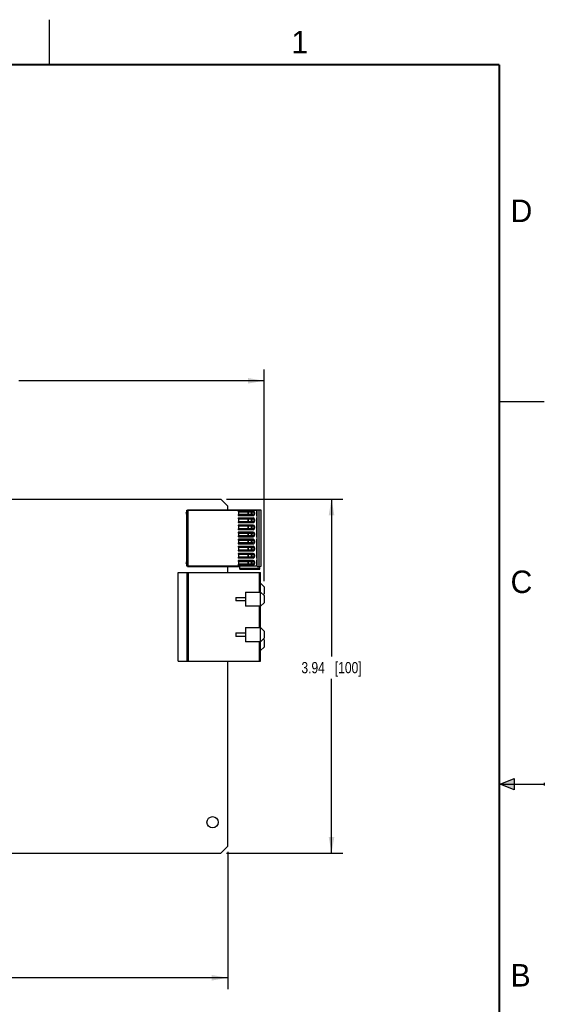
# Model space of a CAD drawing. Header units: inches. Extents: x 0 to 22, y 0 to 17.
# Tile 12 of 12: x 16.2 to 22, y 6.1 to 17. Entities that reach past the tile are written whole.
import ezdxf

# ---------------------------------------------------------------- set-up
doc = ezdxf.new("R2010")
doc.units = ezdxf.units.IN
doc.header["$LTSCALE"] = 1.21
doc.header["$MEASUREMENT"] = 0
doc.layers.get('0').update_dxf_attribs({"linetype": 'CONTINUOUS'})
doc.layers.add('DIMENSIONS', color=7, linetype='CONTINUOUS')
doc.styles.get("Standard").update_dxf_attribs({"font": 'txt', "width": 0.8})
doc.styles.add('TEXTSTYLE_2', font='txt')
doc.dimstyles.new('DIMSTYLE_3', dxfattribs={"dimtxt": 0.125, "dimasz": 0.18, "dimexe": 0.125, "dimexo": 0.0625, "dimgap": 0.0625, "dimtad": 0, "dimtih": 1, "dimtoh": 1, "dimzin": 4, "dimdsep": 46, "dimtxsty": 'STANDARD', "dimblk": '_FILLED', "dimblk1": '_FILLED', "dimblk2": '_FILLED', "dimcen": 0.09, "dimadec": 0, "dimazin": 0, "dimtp": 0.01, "dimtm": 0.01, "dimtfac": 1, "dimtofl": 0, "dimtmove": 0, "dimatfit": 3, "dimldrblk": '_FILLED', "dimfxl": 1, "dimtolj": 1, "dimtzin": 4, "dimarcsym": 0})

# ---------------------------------------------------------------- blocks, each defined once
blk = doc.blocks.new('_FILLED')
at = {"color": 0, "linetype": 'BYBLOCK'}
blk.add_solid([(0, 0), (-1, 0.174), (-1, -0.174)], dxfattribs=at)
blk = doc.blocks.new('*D10')
at = {"layer": 'DIMENSIONS', "color": 2, "linetype": 'CONTINUOUS'}
for p, q in [((12.082, 12.298), (12.082, 13.11)), ((18.885, 10.757), (18.885, 13.11)), ((12.082, 12.985), (14.809, 12.985)), ((18.885, 12.985), (16.159, 12.985))]:
    blk.add_line(p, q, dxfattribs=at)
at = {"layer": 'DIMENSIONS', "color": 2, "linetype": 'CONTINUOUS', "xscale": 0.18, "yscale": 0.18, "zscale": 0.18, "rotation": 180}
blk.add_blockref('_FILLED', (12.082, 12.985), dxfattribs=at)
at = {"layer": 'DIMENSIONS', "color": 2, "linetype": 'CONTINUOUS', "xscale": 0.18, "yscale": 0.18, "zscale": 0.18}
blk.add_blockref('_FILLED', (18.885, 12.985), dxfattribs=at)
at = {"layer": 'DIMENSIONS', "color": 2, "linetype": 'CONTINUOUS', "insert": (15.484, 13.048), "char_height": 0.125, "width": 1.225, "attachment_point": 2, "line_spacing_factor": 0.9}
blk.add_mtext('6.80{\\Ftxt.shx;\\W1.000000;\\H0.125000; }[172.8]', dxfattribs=at)
blk = doc.blocks.new('*D11')
at = {"layer": 'DIMENSIONS', "color": 2, "linetype": 'CONTINUOUS'}
for p, q in [((18.466, 11.67), (19.76, 11.67)), ((19.635, 11.67), (19.635, 9.92)), ((19.635, 7.733), (19.635, 9.67)), ((18.466, 7.733), (19.76, 7.733))]:
    blk.add_line(p, q, dxfattribs=at)
at = {"layer": 'DIMENSIONS', "color": 2, "linetype": 'CONTINUOUS', "xscale": 0.18, "yscale": 0.18, "zscale": 0.18}
for p, rotation in [((19.635, 11.67), 90), ((19.635, 7.733), 270)]:
    blk.add_blockref('_FILLED', p, dxfattribs=dict(at, rotation=rotation))
at = {"layer": 'DIMENSIONS', "color": 2, "linetype": 'CONTINUOUS', "insert": (19.635, 9.858), "char_height": 0.125, "width": 1.025, "attachment_point": 2, "line_spacing_factor": 0.9}
blk.add_mtext('3.94{\\Ftxt.shx;\\W1.000000;\\H0.125000; }[100]', dxfattribs=at)
blk = doc.blocks.new('*D15')
at = {"layer": 'DIMENSIONS', "color": 2, "linetype": 'CONTINUOUS'}
for p, q in [((12.082, 7.727), (12.082, 6.222)), ((18.482, 7.749), (18.482, 6.222)), ((12.082, 6.347), (14.607, 6.347)), ((18.482, 6.347), (15.957, 6.347))]:
    blk.add_line(p, q, dxfattribs=at)
at = {"layer": 'DIMENSIONS', "color": 2, "linetype": 'CONTINUOUS', "xscale": 0.18, "yscale": 0.18, "zscale": 0.18, "rotation": 180}
blk.add_blockref('_FILLED', (12.082, 6.347), dxfattribs=at)
at = {"layer": 'DIMENSIONS', "color": 2, "linetype": 'CONTINUOUS', "xscale": 0.18, "yscale": 0.18, "zscale": 0.18}
blk.add_blockref('_FILLED', (18.482, 6.347), dxfattribs=at)
at = {"layer": 'DIMENSIONS', "color": 2, "linetype": 'CONTINUOUS', "insert": (15.282, 6.41), "char_height": 0.125, "width": 1.225, "attachment_point": 2, "line_spacing_factor": 0.9}
blk.add_mtext('6.40{\\Ftxt.shx;\\W1.000000;\\H0.125000; }[162.6]', dxfattribs=at)

msp = doc.modelspace()

# ---------------------------------------------------------------- hatches: boundary and pattern name
at = {"linetype": 'CONTINUOUS'}
msp.add_hatch(color=2, dxfattribs=at).paths.add_polyline_path([(21.666, 8.562), (21.666, 8.438), (21.51, 8.5)])

# ---------------------------------------------------------------- linework, layer by layer
at = {"color": 2, "linetype": 'CONTINUOUS'}
for p, q in [((16.5, 16.5), (16.5, 17)), ((22, 12.75), (21.5, 12.75)), ((21.51, 8.5), (21.666, 8.562)), ((21.666, 8.562), (21.666, 8.438)), ((21.51, 8.5), (22, 8.5)), ((21.666, 8.438), (21.51, 8.5)), ((22, 8.515), (22, 8.485))]:
    msp.add_line(p, q, dxfattribs=at)
at = {"color": 7, "linetype": 'CONTINUOUS'}
for p, q in [((12.231, 11.67), (18.403, 11.67)), ((18.403, 11.67), (18.482, 11.591)), ((18.025, 11.547), (18.801, 11.547)), ((18.025, 10.924), (18.025, 11.547)), ((18.035, 11.551), (18.848, 11.551)), ((18.035, 11.547), (18.035, 11.551)), ((18.041, 10.924), (18.041, 11.547)), ((18.482, 11.551), (18.482, 11.591)), ((18.597, 11.533), (18.597, 11.528)), ((18.597, 11.528), (18.765, 11.528)), ((18.765, 11.497), (18.597, 11.497)), ((18.597, 11.497), (18.597, 11.492)), ((18.765, 11.538), (18.602, 11.538)), ((18.602, 11.528), (18.602, 11.497)), ((18.603, 11.497), (18.603, 11.528)), ((18.707, 11.528), (18.707, 11.497)), ((18.709, 11.497), (18.709, 11.528)), ((18.746, 11.497), (18.746, 11.528)), ((18.765, 11.497), (18.765, 11.528)), ((18.781, 11.503), (18.781, 11.522)), ((18.801, 11.547), (18.801, 11.489)), ((18.809, 10.921), (18.809, 11.551)), ((18.832, 10.921), (18.832, 11.551)), ((18.848, 11.551), (18.848, 10.921)), ((18.597, 11.455), (18.597, 11.45)), ((18.597, 11.45), (18.765, 11.45)), ((18.765, 11.418), (18.597, 11.418)), ((18.597, 11.418), (18.597, 11.413)), ((18.602, 11.487), (18.765, 11.487)), ((18.765, 11.459), (18.602, 11.459)), ((18.602, 11.45), (18.602, 11.418)), ((18.602, 11.408), (18.765, 11.408)), ((18.603, 11.418), (18.603, 11.45)), ((18.707, 11.45), (18.707, 11.418)), ((18.709, 11.418), (18.709, 11.45)), ((18.746, 11.418), (18.746, 11.45)), ((18.765, 11.418), (18.765, 11.45)), ((18.781, 11.424), (18.781, 11.444)), ((18.801, 11.457), (18.801, 11.253)), ((18.807, 11.483), (18.808, 11.483)), ((18.808, 11.463), (18.807, 11.463)), ((18.597, 11.376), (18.597, 11.371)), ((18.597, 11.371), (18.765, 11.371)), ((18.765, 11.339), (18.597, 11.339)), ((18.597, 11.339), (18.597, 11.334)), ((18.597, 11.297), (18.597, 11.292)), ((18.597, 11.292), (18.765, 11.292)), ((18.765, 11.381), (18.602, 11.381)), ((18.602, 11.371), (18.602, 11.339)), ((18.602, 11.33), (18.765, 11.33)), ((18.765, 11.302), (18.602, 11.302)), ((18.602, 11.292), (18.602, 11.261)), ((18.603, 11.339), (18.603, 11.371)), ((18.603, 11.261), (18.603, 11.292)), ((18.707, 11.371), (18.707, 11.339)), ((18.707, 11.292), (18.707, 11.261)), ((18.709, 11.339), (18.709, 11.371)), ((18.709, 11.261), (18.709, 11.292)), ((18.746, 11.339), (18.746, 11.371)), ((18.746, 11.261), (18.746, 11.292)), ((18.765, 11.339), (18.765, 11.371)), ((18.765, 11.261), (18.765, 11.292)), ((18.781, 11.345), (18.781, 11.365)), ((18.781, 11.267), (18.781, 11.286)), ((18.765, 11.261), (18.597, 11.261)), ((18.597, 11.261), (18.597, 11.256)), ((18.597, 11.218), (18.597, 11.213)), ((18.597, 11.213), (18.765, 11.213)), ((18.765, 11.182), (18.597, 11.182)), ((18.597, 11.182), (18.597, 11.177)), ((18.602, 11.251), (18.765, 11.251)), ((18.765, 11.223), (18.602, 11.223)), ((18.602, 11.213), (18.602, 11.182)), ((18.602, 11.172), (18.765, 11.172)), ((18.603, 11.182), (18.603, 11.213)), ((18.707, 11.213), (18.707, 11.182)), ((18.709, 11.182), (18.709, 11.213)), ((18.746, 11.182), (18.746, 11.213)), ((18.765, 11.182), (18.765, 11.213)), ((18.781, 11.188), (18.781, 11.207)), ((18.801, 11.221), (18.801, 11.017)), ((18.807, 11.247), (18.808, 11.247)), ((18.808, 11.227), (18.807, 11.227)), ((18.597, 11.14), (18.597, 11.135)), ((18.597, 11.135), (18.765, 11.135)), ((18.765, 11.103), (18.597, 11.103)), ((18.597, 11.103), (18.597, 11.098)), ((18.597, 11.061), (18.597, 11.056)), ((18.765, 11.144), (18.602, 11.144)), ((18.602, 11.135), (18.602, 11.103)), ((18.602, 11.093), (18.765, 11.093)), ((18.765, 11.066), (18.602, 11.066)), ((18.603, 11.103), (18.603, 11.135)), ((18.707, 11.135), (18.707, 11.103)), ((18.709, 11.103), (18.709, 11.135)), ((18.746, 11.103), (18.746, 11.135)), ((18.765, 11.103), (18.765, 11.135)), ((18.781, 11.109), (18.781, 11.129)), ((18.597, 11.056), (18.765, 11.056)), ((18.765, 11.024), (18.597, 11.024)), ((18.597, 11.024), (18.597, 11.019)), ((18.597, 10.982), (18.597, 10.977)), ((18.597, 10.977), (18.765, 10.977)), ((18.602, 11.056), (18.602, 11.024)), ((18.602, 11.015), (18.765, 11.015)), ((18.765, 10.987), (18.602, 10.987)), ((18.602, 10.977), (18.602, 10.946)), ((18.603, 11.024), (18.603, 11.056)), ((18.603, 10.946), (18.603, 10.977)), ((18.707, 11.056), (18.707, 11.024)), ((18.707, 10.977), (18.707, 10.946)), ((18.709, 11.024), (18.709, 11.056)), ((18.709, 10.946), (18.709, 10.977)), ((18.746, 11.024), (18.746, 11.056)), ((18.746, 10.946), (18.746, 10.977)), ((18.765, 11.024), (18.765, 11.056)), ((18.765, 10.946), (18.765, 10.977)), ((18.781, 11.03), (18.781, 11.05)), ((18.781, 10.952), (18.781, 10.971)), ((18.801, 10.985), (18.801, 10.924)), ((18.807, 11.011), (18.808, 11.011)), ((18.808, 10.991), (18.807, 10.991)), ((17.929, 10.852), (18.846, 10.852)), ((17.929, 9.869), (17.929, 10.852)), ((18.801, 10.924), (18.025, 10.924)), ((18.027, 10.852), (18.027, 9.869)), ((18.035, 10.921), (18.035, 10.924)), ((18.035, 10.921), (18.616, 10.921)), ((18.047, 9.869), (18.047, 10.852)), ((18.482, 10.852), (18.482, 10.921)), ((18.765, 10.946), (18.597, 10.946)), ((18.597, 10.946), (18.597, 10.941)), ((18.602, 10.936), (18.765, 10.936)), ((18.616, 10.889), (18.616, 10.921)), ((18.83, 10.897), (18.616, 10.897)), ((18.616, 10.889), (18.839, 10.889)), ((18.809, 10.921), (18.848, 10.921)), ((18.828, 10.921), (18.83, 10.897)), ((18.83, 10.852), (18.83, 10.635)), ((18.839, 10.889), (18.836, 10.921)), ((18.846, 9.869), (18.846, 10.852)), ((18.885, 10.694), (18.846, 10.734)), ((18.677, 10.635), (18.846, 10.635)), ((18.677, 10.635), (18.677, 10.478)), ((18.885, 10.596), (18.846, 10.635)), ((18.885, 10.694), (18.885, 10.616)), ((18.57, 10.576), (18.677, 10.576)), ((18.57, 10.576), (18.57, 10.537)), ((18.677, 10.537), (18.57, 10.537)), ((18.846, 10.478), (18.885, 10.517)), ((18.875, 10.606), (18.885, 10.616)), ((18.885, 10.596), (18.885, 10.517)), ((18.846, 10.478), (18.677, 10.478)), ((18.83, 10.478), (18.83, 10.242)), ((18.57, 10.183), (18.677, 10.183)), ((18.57, 10.183), (18.57, 10.143)), ((18.677, 10.242), (18.846, 10.242)), ((18.677, 10.242), (18.677, 10.084)), ((18.885, 10.202), (18.846, 10.242)), ((18.885, 10.202), (18.885, 10.124)), ((18.677, 10.143), (18.57, 10.143)), ((18.846, 10.084), (18.677, 10.084)), ((18.83, 10.084), (18.83, 9.869)), ((18.846, 10.084), (18.885, 10.124)), ((18.885, 10.104), (18.875, 10.114)), ((18.885, 10.104), (18.885, 10.025)), ((18.846, 9.986), (18.885, 10.025)), ((17.929, 9.869), (18.846, 9.869)), ((18.482, 7.812), (18.482, 9.869)), ((18.482, 7.812), (18.403, 7.733)), ((12.268, 7.733), (18.403, 7.733))]:
    msp.add_line(p, q, dxfattribs=at)
at = {"color": 7, "linetype": 'CONTINUOUS', "const_width": 0.02}
for points in [[(21.5, 16.5), (0.5, 16.5)], [(21.5, 0.5), (21.5, 16.5)]]:
    msp.add_lwpolyline(points, dxfattribs=at)
at = {"color": 7, "linetype": 'CONTINUOUS'}
msp.add_circle((18.313, 8.077), 0.0625, dxfattribs=at)
for centre, radius, start, end in [((18.029, 11.513), 0.012, 113.1285, 246.5495), ((18.602, 11.533), 0.00492, 90.0052, 179.9999), ((18.765, 11.522), 0.0157, 359.9995, 89.9984), ((18.765, 11.503), 0.0157, 269.9968, 359.9997), ((18.602, 11.492), 0.00492, 179.9999, 269.9922), ((18.602, 11.455), 0.00492, 90.0052, 179.9999), ((18.602, 11.413), 0.00492, 179.9999, 269.9922), ((18.765, 11.444), 0.0157, 359.9995, 89.9984), ((18.765, 11.424), 0.0157, 269.9968, 359.9997), ((18.807, 11.489), 0.00591, 179.9989, 270.0002), ((18.807, 11.457), 0.00591, 90.0036, 179.9829), ((18.602, 11.376), 0.00492, 90.0052, 179.9999), ((18.602, 11.334), 0.00492, 179.9999, 269.9922), ((18.602, 11.297), 0.00492, 90.0052, 179.9999), ((18.765, 11.365), 0.0157, 359.9995, 89.9984), ((18.765, 11.345), 0.0157, 269.9968, 359.9997), ((18.765, 11.286), 0.0157, 359.9995, 89.9984), ((18.602, 11.256), 0.00492, 179.9999, 269.9922), ((18.602, 11.218), 0.00492, 90.0052, 179.9999), ((18.602, 11.177), 0.00492, 179.9999, 269.9922), ((18.765, 11.267), 0.0157, 269.9968, 359.9997), ((18.765, 11.207), 0.0157, 359.9995, 89.9984), ((18.765, 11.188), 0.0157, 269.9968, 359.9997), ((18.807, 11.253), 0.00591, 179.9792, 270.0002), ((18.807, 11.221), 0.00591, 90.0036, 179.9982), ((18.602, 11.14), 0.00492, 90.0052, 179.9999), ((18.602, 11.098), 0.00492, 179.9999, 269.9922), ((18.602, 11.061), 0.00492, 90.0052, 179.9999), ((18.765, 11.129), 0.0157, 359.9995, 89.9984), ((18.765, 11.109), 0.0157, 269.9968, 359.9997), ((18.765, 11.05), 0.0157, 359.9995, 89.9984), ((18.029, 10.961), 0.012, 111.6539, 248.3462), ((18.602, 11.019), 0.00492, 179.9999, 269.9922), ((18.602, 10.982), 0.00492, 90.0052, 179.9999), ((18.765, 11.03), 0.0157, 269.9968, 359.9997), ((18.765, 10.971), 0.0157, 359.9995, 89.9984), ((18.765, 10.952), 0.0157, 269.9968, 359.9997), ((18.807, 11.017), 0.00591, 179.9946, 270.0002), ((18.807, 10.985), 0.00591, 90.0036, 179.9993), ((18.602, 10.941), 0.00492, 179.9999, 269.9922)]:
    msp.add_arc(centre, radius, start, end, dxfattribs=at)
msp.add_open_spline([(18.839, 10.889), (18.838, 10.889), (18.836, 10.89), (18.833, 10.891), (18.831, 10.894), (18.83, 10.896), (18.83, 10.897)], degree=3, knots=[0, 0, 0, 0, 0.217141, 0.449322, 0.708662, 1, 1, 1, 1], dxfattribs=at)

# ---------------------------------------------------------------- texts
at = {"color": 2, "linetype": 'CONTINUOUS', "char_height": 0.25, "width": 0.25, "attachment_point": 1, "line_spacing_factor": 0.9, "style": 'TEXTSTYLE_2'}
for s, insert in [('1', (19.188, 16.875)), ('D', (21.625, 15)), ('C', (21.625, 10.875)), ('B', (21.625, 6.5))]:
    msp.add_mtext(s, dxfattribs=dict(at, insert=insert))

# ---------------------------------------------------------------- dimensions: what is measured, and where the dimension line sits
at = {"layer": 'DIMENSIONS', "color": 2, "linetype": 'CONTINUOUS'}
dim = msp.add_linear_dim(base=(18.885, 12.985), p1=(12.082, 12.235), p2=(18.885, 10.694), dimstyle='DIMSTYLE_3', dxfattribs=at)
dim.commit()
dim.dimension.update_dxf_attribs({"geometry": '*D10', "text_midpoint": (15.484, 12.985), "dimtype": 160})
for base, p1, p2, angle, picture, middle in [((19.635, 7.733), (18.403, 11.67), (18.403, 7.733), 270, '*D11', (19.635, 9.795)), ((12.082, 6.347), (18.482, 7.812), (12.082, 7.789), 180, '*D15', (15.282, 6.347))]:
    dim = msp.add_linear_dim(base=base, p1=p1, p2=p2, angle=angle, dimstyle='DIMSTYLE_3', dxfattribs=at)
    dim.commit()
    dim.dimension.update_dxf_attribs({"geometry": picture, "text_midpoint": middle, "dimtype": 160})

doc.saveas('drawing.dxf')
